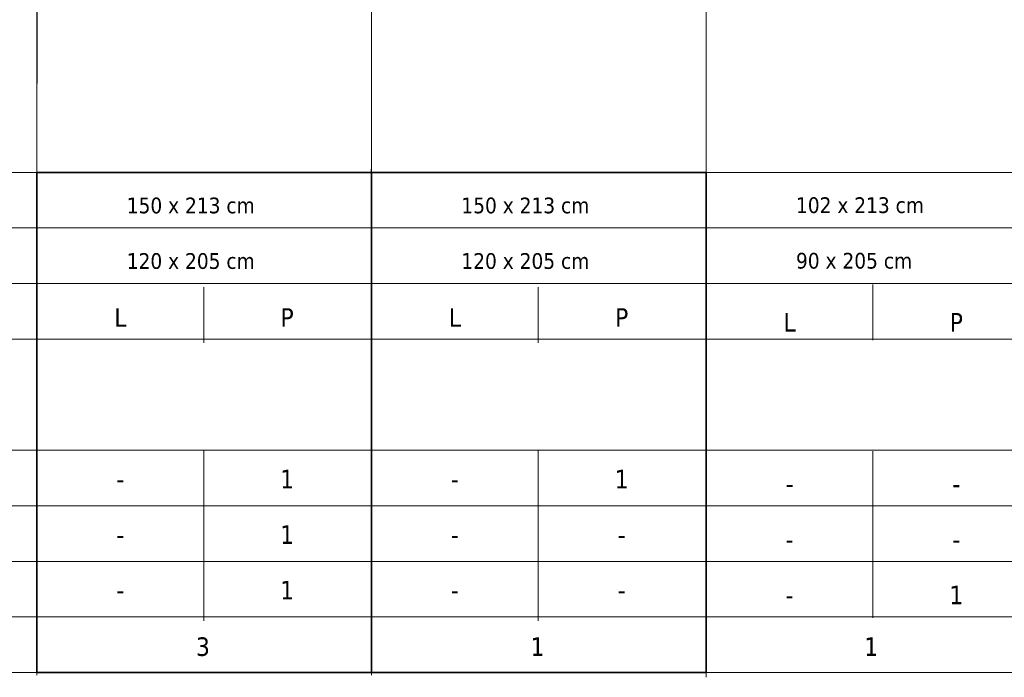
# Model space of a CAD drawing. Header units: millimetres. Extents: x 23192 to 149900, y -396339 to -79279.
# Tile 106 of 136: x 78430 to 79493, y -211712 to -211002. Entities that reach past the tile are written whole.
import ezdxf

# ---------------------------------------------------------------- set-up
doc = ezdxf.new("R2010")
doc.units = ezdxf.units.MM
doc.layers.add('0_LEGENDA', color=7, linetype='Continuous', lineweight=13)
doc.layers.add('KOREkty', color=190, linetype='Continuous', lineweight=35)
doc.styles.add('ARIAL', font='tahoma.ttf')

msp = doc.modelspace()

# ---------------------------------------------------------------- linework, layer by layer
at = {"layer": '0_LEGENDA', "linetype": 'ByBlock', "ltscale": 5}
for p, q in [((78448.468, -211346.75), (78449.709, -210174.452)), ((78448.658, -211349.661), (78448.658, -210177.364)), ((78809.625, -211346.75), (78810.866, -210174.452)), ((78809.815, -211349.661), (78809.815, -210177.364)), ((79170.965, -211350.805), (79170.965, -210178.508)), ((79170.965, -211350.809), (79170.965, -210178.512)), ((79170.965, -211351.953), (79170.965, -210179.656)), ((79170.965, -211351.957), (79170.965, -210179.66)), ((77680.534, -211166.75), (81337.52, -211166.75)), ((77680.534, -211226.75), (81337.469, -211226.75)), ((77680.534, -211286.75), (81337.419, -211286.75)), ((77680.534, -211286.75), (81337.419, -211286.756)), ((78628.765, -211290.808), (78628.765, -211350.808)), ((78628.769, -211290.808), (78628.769, -211350.809)), ((78989.922, -211290.808), (78989.922, -211350.808)), ((78989.926, -211290.808), (78989.926, -211350.809)), ((79351.076, -211287.897), (79351.076, -211347.898)), ((77680.534, -211346.75), (81337.369, -211346.75)), ((77680.534, -211466.75), (81337.268, -211466.75)), ((77680.534, -211466.75), (81337.268, -211466.755)), ((78448.658, -211709.661), (78448.658, -211466.75)), ((78628.765, -211466.75), (78628.765, -211650.808)), ((78628.769, -211466.75), (78628.769, -211650.809)), ((78809.815, -211709.661), (78809.815, -211466.75)), ((78989.922, -211466.75), (78989.922, -211650.808)), ((78989.926, -211466.75), (78989.926, -211650.809)), ((79170.965, -211710.809), (79170.965, -211466.75)), ((79170.965, -211710.805), (79170.965, -211466.75)), ((79170.965, -211711.957), (79170.965, -211466.75)), ((79170.965, -211711.953), (79170.965, -211466.75)), ((79351.076, -211467.898), (79351.076, -211647.898)), ((77680.534, -211526.75), (81337.217, -211526.75)), ((77680.534, -211526.75), (81337.217, -211526.755)), ((77680.534, -211586.75), (81337.167, -211586.75)), ((77680.534, -211646.75), (81337.116, -211646.75)), ((77680.534, -211706.75), (81337.066, -211706.75)), ((77680.534, -211706.75), (81337.066, -211706.75)), ((77680.534, -211706.75), (81337.066, -211706.75))]:
    msp.add_line(p, q, dxfattribs=at)
at = {"layer": 'KOREkty'}
for points in [[(78448.658, -211166.75), (78809.815, -211166.75), (78809.815, -211706.75), (78448.658, -211706.75)], [(78809.815, -211166.775), (79170.965, -211166.775), (79170.965, -211706.75), (78809.815, -211706.75)]]:
    msp.add_lwpolyline(points, close=True, dxfattribs=at)

# ---------------------------------------------------------------- texts
at = {"layer": '0_LEGENDA', "linetype": 'ByBlock', "ltscale": 5, "attachment_point": 1, "style": 'ARIAL'}
for s, insert, char_height, width in [('150 x 213 cm', (78545.725, -211193.885), 17, 162.7638), ('150 x 213 cm', (78906.882, -211193.885), 17, 162.7638), ('102 x 213 cm', (79268.036, -211193.583), 17, 162.7638), ('120 x 205 cm', (78545.725, -211253.885), 17, 212.04863), ('120 x 205 cm', (78906.882, -211253.885), 17, 212.04863), ('90 x 205 cm', (79268.036, -211253.583), 17, 212.04863), ('\\pxqc;L', (78448.765, -211313.337), 20, 180), ('\\pxqc;L', (78448.769, -211313.337), 20, 180), ('\\pxqc;P', (78628.765, -211313.337), 20, 180), ('\\pxqc;P', (78628.769, -211313.337), 20, 180), ('\\pxqc;L', (78809.923, -211313.337), 20, 180), ('\\pxqc;L', (78809.926, -211313.337), 20, 180), ('\\pxqc;P', (78989.923, -211313.337), 20, 180), ('\\pxqc;P', (78989.926, -211313.337), 20, 180), ('\\pxqc;L', (79171.076, -211318.541), 20, 180), ('\\pxqc;P', (79351.076, -211318.541), 20, 180), ('\\pxqc;1', (78628.765, -211487.829), 20, 180), ('\\pxqc;1', (78989.923, -211487.829), 20, 180), ('\\pxqc;-', (78448.765, -211487.829), 20, 180), ('\\pxqc;-', (78809.923, -211487.829), 20, 180), ('\\pxqc;-', (79171.189, -211493.032), 20, 180), ('\\pxqc;-', (79351.132, -211493.035), 20, 180), ('\\pxqc;1', (78628.769, -211547.829), 20, 180), ('\\pxqc;-', (78448.765, -211547.829), 20, 180), ('\\pxqc;-', (78448.769, -211547.829), 20, 180), ('\\pxqc;-', (78809.923, -211547.829), 20, 180), ('\\pxqc;-', (78809.926, -211547.829), 20, 180), ('\\pxqc;-', (78989.923, -211547.829), 20, 180), ('\\pxqc;-', (78989.926, -211547.829), 20, 180), ('\\pxqc;-', (79171.132, -211553.035), 20, 180), ('\\pxqc;-', (79351.132, -211553.035), 20, 180), ('\\pxqc;1', (78628.769, -211607.829), 20, 180), ('\\pxqc;1', (79351.076, -211613.032), 20, 180), ('\\pxqc;-', (78448.765, -211607.829), 20, 180), ('\\pxqc;-', (78448.769, -211607.829), 20, 180), ('\\pxqc;-', (78809.923, -211607.829), 20, 180), ('\\pxqc;-', (78809.926, -211607.829), 20, 180), ('\\pxqc;-', (78989.923, -211607.829), 20, 180), ('\\pxqc;-', (78989.926, -211607.829), 20, 180), ('\\pxqc;-', (79171.076, -211613.032), 20, 180), ('\\pxqc;3', (78450.705, -211668.841), 20, 354.4574), ('\\pxqc;1', (78811.862, -211668.841), 20, 354.4574), ('\\pxqc;1', (79171.856, -211668.841), 20, 354.4574)]:
    msp.add_mtext(s, dxfattribs=dict(at, insert=insert, char_height=char_height, width=width))

doc.saveas('drawing.dxf')
